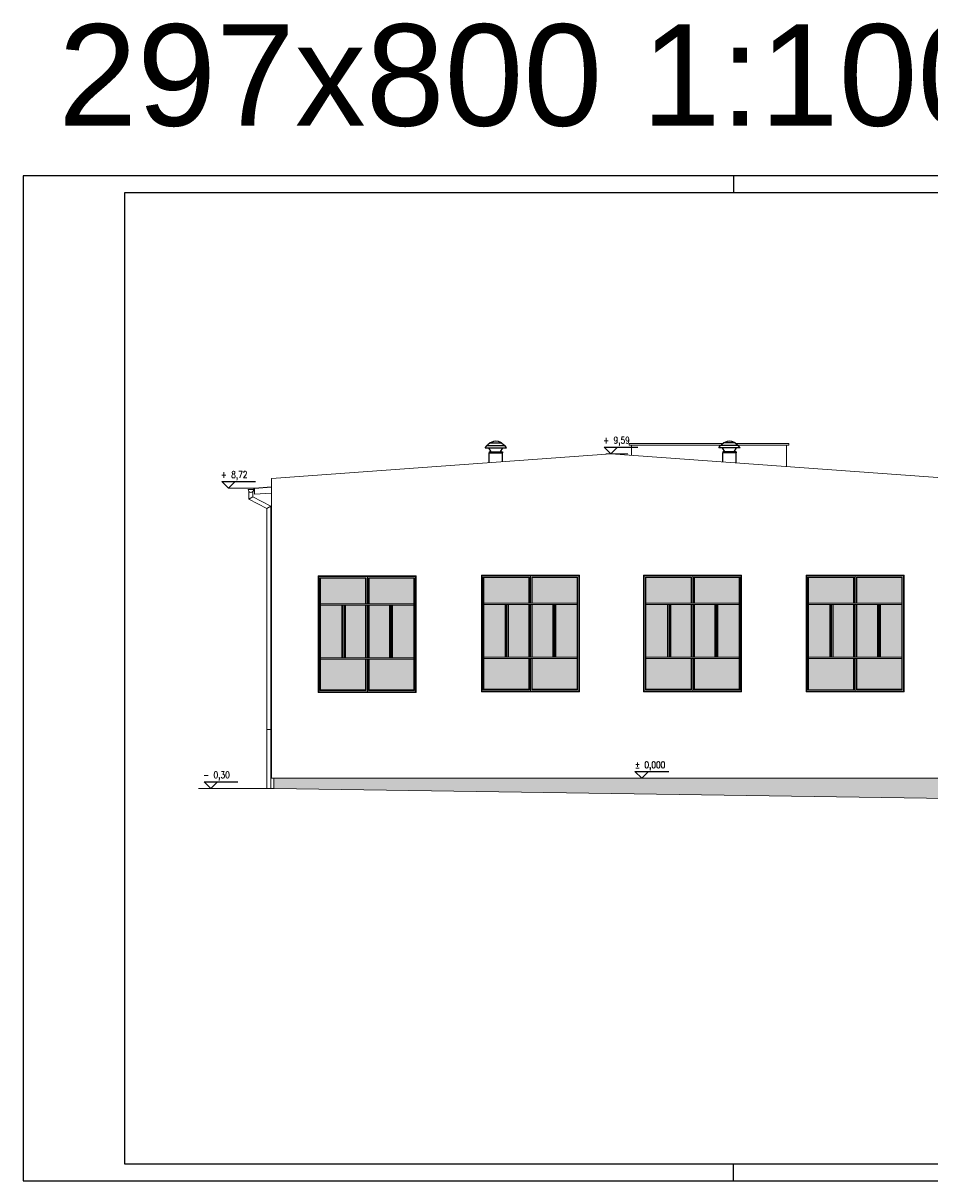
# Model space of a CAD drawing. Header units: millimetres. Extents: x 64838 to 107664, y -36848 to 0.
# Tile 38 of 109: x 76707 to 79388, y -36848 to -33427. Entities that reach past the tile are written whole.
import ezdxf
from ezdxf.enums import TextEntityAlignment as Align

# ---------------------------------------------------------------- set-up
doc = ezdxf.new("R2010")
doc.units = ezdxf.units.MM
doc.layers.add('A-Opis', color=7, linetype='Continuous', lineweight=15)
doc.layers.add('OPIS', color=7, linetype='Continuous', lineweight=5)
doc.layers.add('e-cad_opisy', color=7, linetype='Continuous')
doc.styles.add('e-cad_1', font='simplex.shx', dxfattribs={"width": 0.8})
doc.styles.get("Standard").update_dxf_attribs({"font": 'arial.ttf'})

# ---------------------------------------------------------------- blocks, each defined once
blk = doc.blocks.new('e-cad_kota_3')
blk.add_line((-2, 2), (8, 2))
blk.add_lwpolyline([(-2, 2), (0, 0), (2, 2)])
at = {"style": 'e-cad_1', "width": 0.8}
blk.add_attdef('ZNAK', text='', height=2, dxfattribs=at).set_placement((-0.5, 3), align=Align.RIGHT)
blk.add_attdef('RZEDNA', (0.8, 3), '', height=2, dxfattribs=at)

msp = doc.modelspace()

# ---------------------------------------------------------------- hatches: boundary and pattern name
at = {"layer": 'A-Opis'}
h = msp.add_hatch(color=135, dxfattribs=at)
h.set_gradient(color1=(103, 145, 152), color2=(200, 215, 218), rotation=45, one_color=1, name='SPHERICAL')
h.paths.add_polyline_path([(78202.49, -35304.27), (78202.49, -35395.27), (78069.99, -35395.27), (78069.99, -35304.27)])
h.paths.add_polyline_path([(78202.49, -35065.27), (78202.49, -35140.27), (78069.99, -35140.27), (78069.99, -35065.27)])
h.paths.add_polyline_path([(78132.99, -35300.27), (78069.99, -35300.27), (78069.99, -35144.27), (78132.99, -35144.27)])
h.paths.add_polyline_path([(78202.49, -35144.27), (78202.49, -35300.27), (78141.99, -35300.27), (78141.99, -35144.27)])
h = msp.add_hatch(color=135, dxfattribs=at)
h.set_gradient(color1=(103, 145, 152), color2=(200, 215, 218), rotation=45, one_color=1, name='SPHERICAL')
h.paths.add_polyline_path([(78212.49, -35304.27), (78212.49, -35395.27), (78344.99, -35395.27), (78344.99, -35304.27)])
h.paths.add_polyline_path([(78212.49, -35065.27), (78212.49, -35140.27), (78344.99, -35140.27), (78344.99, -35065.27)])
h.paths.add_polyline_path([(78281.99, -35300.27), (78344.99, -35300.27), (78344.99, -35144.27), (78281.99, -35144.27)])
h.paths.add_polyline_path([(78212.49, -35144.27), (78212.49, -35300.27), (78272.99, -35300.27), (78272.99, -35144.27)])
h = msp.add_hatch(color=135, dxfattribs=at)
h.set_gradient(color1=(103, 145, 152), color2=(200, 215, 218), rotation=45, one_color=1, name='SPHERICAL')
h.paths.add_polyline_path([(78681.99, -35304.27), (78681.99, -35395.27), (78549.49, -35395.27), (78549.49, -35304.27)])
h.paths.add_polyline_path([(78681.99, -35065.27), (78681.99, -35140.27), (78549.49, -35140.27), (78549.49, -35065.27)])
h.paths.add_polyline_path([(78612.49, -35300.27), (78549.49, -35300.27), (78549.49, -35144.27), (78612.49, -35144.27)])
h.paths.add_polyline_path([(78681.99, -35144.27), (78681.99, -35300.27), (78621.49, -35300.27), (78621.49, -35144.27)])
h = msp.add_hatch(color=135, dxfattribs=at)
h.set_gradient(color1=(103, 145, 152), color2=(200, 215, 218), rotation=45, one_color=1, name='SPHERICAL')
h.paths.add_polyline_path([(78691.99, -35304.27), (78691.99, -35395.27), (78824.49, -35395.27), (78824.49, -35304.27)])
h.paths.add_polyline_path([(78691.99, -35065.27), (78691.99, -35140.27), (78824.49, -35140.27), (78824.49, -35065.27)])
h.paths.add_polyline_path([(78761.49, -35300.27), (78824.49, -35300.27), (78824.49, -35144.27), (78761.49, -35144.27)])
h.paths.add_polyline_path([(78691.99, -35144.27), (78691.99, -35300.27), (78752.49, -35300.27), (78752.49, -35144.27)])
h = msp.add_hatch(color=135, dxfattribs=at)
h.set_gradient(color1=(103, 145, 152), color2=(200, 215, 218), rotation=45, one_color=1, name='SPHERICAL')
h.paths.add_polyline_path([(79162.49, -35304.27), (79162.49, -35395.27), (79029.99, -35395.27), (79029.99, -35304.27)])
h.paths.add_polyline_path([(79162.49, -35065.27), (79162.49, -35140.27), (79029.99, -35140.27), (79029.99, -35065.27)])
h.paths.add_polyline_path([(79092.99, -35300.27), (79029.99, -35300.27), (79029.99, -35144.27), (79092.99, -35144.27)])
h.paths.add_polyline_path([(79162.49, -35144.27), (79162.49, -35300.27), (79101.99, -35300.27), (79101.99, -35144.27)])
h = msp.add_hatch(color=135, dxfattribs=at)
h.set_gradient(color1=(103, 145, 152), color2=(200, 215, 218), rotation=45, one_color=1, name='SPHERICAL')
h.paths.add_polyline_path([(79172.49, -35304.27), (79172.49, -35395.27), (79304.99, -35395.27), (79304.99, -35304.27)])
h.paths.add_polyline_path([(79172.49, -35065.27), (79172.49, -35140.27), (79304.99, -35140.27), (79304.99, -35065.27)])
h.paths.add_polyline_path([(79241.99, -35300.27), (79304.99, -35300.27), (79304.99, -35144.27), (79241.99, -35144.27)])
h.paths.add_polyline_path([(79172.49, -35144.27), (79172.49, -35300.27), (79232.99, -35300.27), (79232.99, -35144.27)])
h = msp.add_hatch(color=135, dxfattribs=at)
h.set_gradient(color1=(103, 145, 152), color2=(200, 215, 218), rotation=45, one_color=1, name='SPHERICAL')
h.paths.add_polyline_path([(77719.99, -35306.27), (77719.99, -35397.27), (77587.49, -35397.27), (77587.49, -35306.27)])
h.paths.add_polyline_path([(77719.99, -35067.27), (77719.99, -35142.27), (77587.49, -35142.27), (77587.49, -35067.27)])
h.paths.add_polyline_path([(77650.49, -35302.27), (77587.49, -35302.27), (77587.49, -35146.27), (77650.49, -35146.27)])
h.paths.add_polyline_path([(77719.99, -35146.27), (77719.99, -35302.27), (77659.49, -35302.27), (77659.49, -35146.27)])
h = msp.add_hatch(color=135, dxfattribs=at)
h.set_gradient(color1=(103, 145, 152), color2=(200, 215, 218), rotation=45, one_color=1, name='SPHERICAL')
h.paths.add_polyline_path([(77729.99, -35306.27), (77729.99, -35397.27), (77862.49, -35397.27), (77862.49, -35306.27)])
h.paths.add_polyline_path([(77729.99, -35067.27), (77729.99, -35142.27), (77862.49, -35142.27), (77862.49, -35067.27)])
h.paths.add_polyline_path([(77799.49, -35302.27), (77862.49, -35302.27), (77862.49, -35146.27), (77799.49, -35146.27)])
h.paths.add_polyline_path([(77729.99, -35146.27), (77729.99, -35302.27), (77790.49, -35302.27), (77790.49, -35146.27)])
at = {"layer": 'OPIS', "linetype": 'Continuous', "lineweight": 13}
h = msp.add_hatch(dxfattribs=at)
h.set_pattern_fill('AR-BRSTD', color=9, scale=0.1)
h.paths.add_polyline_path([(82745.37, -35713.27), (82745.37, -35703.27), (82745.37, -35626.27), (82745.37, -35608.27), (81343.58, -35608.27), (81343.55, -35713.27)])
h.paths.add_polyline_path([(81703.75, -35708.27), (81703.75, -35658.27), (81822.75, -35658.27), (81822.75, -35708.27)], flags=16)
h.paths.add_polyline_path([(81708.75, -35663.27), (81708.75, -35703.27), (81817.75, -35703.27), (81817.75, -35663.27)], flags=0)
h.paths.add_polyline_path([(81711.75, -35666.27), (81711.75, -35700.27), (81814.75, -35700.27), (81814.75, -35666.27)], flags=0)
h.paths.add_polyline_path([(82261.75, -35658.27), (82261.75, -35708.27), (82380.75, -35708.27), (82380.75, -35658.27)], flags=16)
h.paths.add_polyline_path([(82266.75, -35663.27), (82266.75, -35703.27), (82375.75, -35703.27), (82375.75, -35663.27)], flags=0)
h.paths.add_polyline_path([(82269.75, -35666.27), (82269.75, -35700.27), (82372.75, -35700.27), (82372.75, -35666.27)], flags=0)
h.paths.add_polyline_path([(82513.75, -35658.27), (82513.75, -35708.27), (82632.75, -35708.27), (82632.75, -35658.27)], flags=16)
h.paths.add_polyline_path([(82518.75, -35663.27), (82518.75, -35703.27), (82627.75, -35703.27), (82627.75, -35663.27)], flags=0)
h.paths.add_polyline_path([(82521.75, -35666.27), (82521.75, -35700.27), (82624.75, -35700.27), (82624.75, -35666.27)], flags=0)
h.paths.add_polyline_path([(81416.75, -35708.27), (81416.75, -35658.27), (81535.75, -35658.27), (81535.75, -35708.27)], flags=16)
h.paths.add_polyline_path([(81421.75, -35663.27), (81421.75, -35703.27), (81530.75, -35703.27), (81530.75, -35663.27)], flags=0)
h.paths.add_polyline_path([(81424.75, -35666.27), (81424.75, -35700.27), (81527.75, -35700.27), (81527.75, -35666.27)], flags=0)
h.paths.add_polyline_path([(82020.75, -35658.27), (82020.75, -35708.27), (82139.75, -35708.27), (82139.75, -35658.27)], flags=16)
h.paths.add_polyline_path([(82025.75, -35663.27), (82025.75, -35703.27), (82134.75, -35703.27), (82134.75, -35663.27)], flags=0)
h.paths.add_polyline_path([(82028.75, -35666.27), (82028.75, -35700.27), (82131.75, -35700.27), (82131.75, -35666.27)], flags=0)
h.paths.add_polyline_path([(77448.75, -35688.27), (79444.75, -35718.27), (79444.75, -35703.27), (79444.75, -35688.27), (79444.75, -35673.27), (79444.75, -35658.27), (77448.75, -35658.27)])
h.paths.add_polyline_path([(79786.75, -35703.27), (79786.75, -35688.27), (79786.75, -35673.27), (79786.75, -35614.27), (79786.75, -35613.87), (79786.75, -35608.27), (80734.37, -35608.27), (80734.37, -35623.27), (80734.37, -35638.27), (80734.37, -35653.27), (80734.37, -35668.27), (80734.37, -35683.27), (80734.37, -35698.27), (80734.37, -35713.27), (80650.03, -35713.71), (80670.03, -35693.71), (80630.03, -35693.71), (80650.03, -35713.71), (79814.84, -35718.12), (79834.69, -35698.27), (79794.69, -35698.27), (79814.54, -35718.12), (79786.75, -35718.27)])
h.paths.add_polyline_path([(80471.75, -35658.27), (80471.75, -35708.27), (80590.75, -35708.27), (80590.75, -35658.27)], flags=16)
h.paths.add_polyline_path([(80476.75, -35663.27), (80476.75, -35703.27), (80585.75, -35703.27), (80585.75, -35663.27)], flags=0)
h.paths.add_polyline_path([(80479.75, -35666.27), (80479.75, -35700.27), (80582.75, -35700.27), (80582.75, -35666.27)], flags=0)
h.paths.add_polyline_path([(80186.75, -35708.27), (80186.75, -35658.27), (80305.75, -35658.27), (80305.75, -35708.27)], flags=16)
h.paths.add_polyline_path([(80191.75, -35663.27), (80191.75, -35703.27), (80300.75, -35703.27), (80300.75, -35663.27)], flags=0)
h.paths.add_polyline_path([(80194.75, -35666.27), (80194.75, -35700.27), (80297.75, -35700.27), (80297.75, -35666.27)], flags=0)
h.paths.add_polyline_path([(80652.07, -35653.95), (80652.07, -35689.67), (80712.74, -35689.67), (80712.74, -35653.95)], flags=24)
h.paths.add_polyline_path([(79816.74, -35658.51), (79816.74, -35694.22), (79877.4, -35694.22), (79877.4, -35658.51)], flags=24)
h.paths.add_polyline_path([(83546.75, -35713.27), (83546.75, -35608.27), (83511.37, -35608.27), (83511.37, -35703.27), (83511.37, -35713.27)])
h.paths.add_polyline_path([(83511.37, -35713.27), (83511.37, -35703.27), (83511.37, -35665.27), (83483.37, -35665.27), (83483.37, -35703.27), (83483.37, -35713.27)])
h.paths.add_polyline_path([(82773.37, -35713.27), (82773.37, -35703.27), (82773.37, -35665.27), (82745.37, -35665.27), (82745.37, -35703.27), (82745.37, -35713.27)])

# ---------------------------------------------------------------- linework, layer by layer
for p, q in [((78073.33, -34681.83), (78077.8, -34675.44)), ((78073.33, -34681.83), (78136.5, -34681.77)), ((78078.5, -34674.67), (78131.32, -34674.62)), ((78087.83, -34667.13), (78081.13, -34672.97)), ((78084.29, -34681.87), (78084.38, -34681.82)), ((78090.94, -34693.37), (78084.29, -34681.87)), ((78088.45, -34666.69), (78121.35, -34666.65)), ((78093.41, -34681.81), (78116.42, -34681.79)), ((78118.91, -34693.34), (78125.54, -34681.83)), ((78121.33, -34666.65), (78121.35, -34666.65)), ((78121.97, -34667.1), (78128.68, -34672.92)), ((78123.33, -34685.68), (78125.54, -34681.83)), ((78123.41, -34685.73), (78125.63, -34681.88)), ((78125.54, -34681.83), (78125.45, -34681.78)), ((78125.63, -34681.88), (78125.54, -34681.83)), ((78136.5, -34681.77), (78132.02, -34675.38)), ((78764.01, -34681.77), (78768.49, -34675.38)), ((78827.18, -34681.83), (78764.01, -34681.77)), ((78822.01, -34674.67), (78769.19, -34674.62)), ((78778.54, -34667.1), (78771.83, -34672.92)), ((78774.88, -34681.88), (78774.97, -34681.83)), ((78777.1, -34685.73), (78774.88, -34681.88)), ((78774.97, -34681.83), (78775.06, -34681.78)), ((78781.6, -34693.34), (78774.97, -34681.83)), ((78777.18, -34685.67), (78774.97, -34681.83)), ((78779.18, -34666.65), (78779.16, -34666.65)), ((78812.06, -34666.69), (78779.16, -34666.65)), ((78807.1, -34681.81), (78784.09, -34681.79)), ((78809.57, -34693.37), (78816.22, -34681.87)), ((78812.68, -34667.13), (78819.38, -34672.96)), ((78816.22, -34681.87), (78816.13, -34681.82)), ((78827.18, -34681.83), (78822.71, -34675.44)), ((78084.94, -34725.47), (78084.91, -34696.44)), ((78084.99, -34693.38), (78124.87, -34693.34)), ((78084.99, -34693.38), (78084.99, -34696.44)), ((78084.99, -34696.44), (78124.87, -34696.4)), ((78084.99, -34696.44), (78124.87, -34696.4)), ((78088.05, -34692.49), (78088.06, -34697.15)), ((78121.8, -34692.46), (78121.8, -34697.11)), ((78124.87, -34693.34), (78124.87, -34696.4)), ((78124.88, -34722.56), (78124.87, -34696.4)), ((78775.63, -34723.34), (78775.64, -34696.4)), ((78815.52, -34693.37), (78775.64, -34693.33)), ((78775.64, -34693.33), (78775.64, -34696.4)), ((78815.52, -34696.44), (78775.64, -34696.4)), ((78815.52, -34696.44), (78775.64, -34696.4)), ((78778.71, -34692.45), (78778.71, -34697.11)), ((78812.46, -34692.49), (78812.45, -34697.15)), ((78815.52, -34693.37), (78815.52, -34696.44)), ((78815.57, -34726.24), (78815.6, -34696.44))]:
    msp.add_line(p, q)
for centre, radius, start, end in [((78081.07, -34677.72), 3.99, 115.20717, 145.05783), ((78076.11, -34667.2), 7.64, 295.20717, 311.04887), ((78090.45, -34670.14), 3.99, 109.08623, 131.04887), ((78086.65, -34659.15), 7.64, 289.08623, 301.06039), ((78104.9, -34689.46), 27.75, 59.05528, 121.06039), ((78122.67, -34659.92), 6.73, 238.6482, 252.54774), ((78119.36, -34670.11), 3.99, 49.0668, 71.02943), ((78133.68, -34667.15), 7.64, 229.0668, 244.9085), ((78128.75, -34677.68), 3.99, 35.05783, 64.9085), ((78771.76, -34677.67), 3.99, 115.0918, 144.94246), ((78766.83, -34667.14), 7.64, 295.0918, 310.9335), ((78781.15, -34670.11), 3.99, 108.97086, 130.9335), ((78777.84, -34659.92), 6.73, 287.45255, 301.35209), ((78795.61, -34689.46), 27.75, 58.93991, 120.94502), ((78813.86, -34659.15), 7.64, 238.93991, 250.91406), ((78810.06, -34670.14), 3.99, 48.95143, 70.91406), ((78824.4, -34667.2), 7.64, 228.95143, 244.79313), ((78819.44, -34677.72), 3.99, 34.94246, 64.79313)]:
    msp.add_arc(centre, radius, start, end)
at = {"layer": 'e-cad_opisy', "ltscale": 4}
for points in [[(76707.43, -36847.82), (84707.43, -36847.82), (84707.43, -33877.82), (76957.43, -33877.82), (76957.43, -33877.82), (76707.43, -33877.82), (76707.43, -36847.82)], [(78807.43, -33877.82), (78807.43, -33927.82)], [(77007.43, -36797.82), (84657.43, -36797.82), (84657.43, -33927.82), (77007.43, -33927.82), (77007.43, -36797.82)], [(78807.43, -36847.82), (78807.43, -36797.82)]]:
    msp.add_lwpolyline(points, dxfattribs=at)
at = {"layer": 'OPIS'}
for p, q in [((78505.75, -34674.28), (78505.75, -34703.71)), ((78505.75, -34674.28), (78769.65, -34674.28)), ((78821.47, -34674.28), (78963.75, -34674.28)), ((78963.75, -34674.28), (78963.75, -34737.02)), ((77441.75, -34772.24), (78444.94, -34699.28)), ((78429.94, -34699.28), (78494.94, -34699.28)), ((79451.75, -34772.51), (78444.94, -34699.28)), ((77441.75, -34772.24), (77441.75, -35658.27)), ((77314.66, -34800.95), (77391.75, -34800.95)), ((77372.62, -34805.26), (77388.62, -34805.26)), ((77372.62, -34805.26), (77388.62, -34805.26)), ((77374.62, -34810.55), (77374.62, -34833.73)), ((77374.62, -34810.55), (77374.62, -34833.73)), ((77386.62, -34826.42), (77374.62, -34833.73)), ((77386.62, -34826.42), (77374.62, -34833.73)), ((77386.62, -34810.55), (77386.62, -34826.42)), ((77386.62, -34810.55), (77386.62, -34826.42)), ((77386.62, -34826.42), (77439.68, -34853.78)), ((77391.75, -34801.95), (77388.62, -34805.26)), ((77391.75, -34801.95), (77388.62, -34805.26)), ((77391.75, -34800.95), (77441.75, -34797.31)), ((77391.75, -34801.95), (77441.75, -34798.31)), ((77391.75, -34818.99), (77391.75, -34800.95)), ((77391.75, -34801.89), (77391.75, -34801.19)), ((77391.75, -34818.99), (77441.75, -34815.36)), ((77374.62, -34833.73), (77427.68, -34861.1)), ((77427.68, -34861.1), (77439.68, -34853.78)), ((77427.68, -34861.1), (77439.68, -34853.78)), ((77427.68, -34861.1), (77427.68, -35688.27)), ((77439.68, -34853.78), (77439.68, -35688.27)), ((77579.49, -35060.27), (77869.49, -35060.27)), ((77579.49, -35060.27), (77869.49, -35060.27)), ((77579.49, -35060.27), (77869.49, -35060.27)), ((77579.49, -35060.27), (77869.49, -35060.27)), ((77869.49, -35060.27), (77579.49, -35060.27)), ((77869.49, -35060.27), (77579.49, -35060.27)), ((77869.49, -35060.27), (77579.49, -35060.27)), ((77579.49, -35060.27), (77579.49, -35311.25)), ((77869.49, -35060.27), (77579.49, -35060.27)), ((77579.49, -35060.27), (77579.49, -35404.27)), ((77867.49, -35062.27), (77581.49, -35062.27)), ((77581.49, -35062.27), (77581.49, -35402.27)), ((77651.49, -35065.77), (77584.99, -35065.77)), ((77584.99, -35065.77), (77584.99, -35398.79)), ((77721.49, -35065.77), (77651.49, -35065.77)), ((77721.49, -35065.77), (77721.49, -35142.27)), ((77724.99, -35062.27), (77724.99, -35142.27)), ((77724.99, -35065.77), (77724.99, -35142.27)), ((77724.99, -35065.77), (77724.99, -35142.27)), ((77863.99, -35065.77), (77728.49, -35065.77)), ((77728.49, -35065.77), (77728.49, -35142.27)), ((77863.99, -35065.77), (77863.99, -35398.77)), ((77867.49, -35062.27), (77867.49, -35402.27)), ((77867.49, -35062.27), (77867.49, -35402.27)), ((77869.49, -35060.27), (77869.49, -35404.27)), ((77869.49, -35060.27), (77869.49, -35236.77)), ((77869.49, -35060.27), (77869.49, -35404.27)), ((77869.49, -35060.27), (77869.49, -35404.27)), ((77869.49, -35060.27), (77869.49, -35236.77)), ((77869.49, -35060.27), (77869.49, -35404.27)), ((77869.49, -35060.27), (77869.49, -35404.27)), ((78061.99, -35058.27), (78351.99, -35058.27)), ((78061.99, -35058.27), (78351.99, -35058.27)), ((78061.99, -35058.27), (78351.99, -35058.27)), ((78061.99, -35058.27), (78351.99, -35058.27)), ((78351.99, -35058.27), (78061.99, -35058.27)), ((78351.99, -35058.27), (78061.99, -35058.27)), ((78351.99, -35058.27), (78061.99, -35058.27)), ((78061.99, -35058.27), (78061.99, -35309.25)), ((78351.99, -35058.27), (78061.99, -35058.27)), ((78061.99, -35058.27), (78061.99, -35402.27)), ((78349.99, -35060.27), (78063.99, -35060.27)), ((78063.99, -35060.27), (78063.99, -35400.27)), ((78133.99, -35063.77), (78067.49, -35063.77)), ((78067.49, -35063.77), (78067.49, -35396.79)), ((78068.99, -35065.27), (78068.99, -35395.29)), ((78068.99, -35065.27), (78202.49, -35065.27)), ((78203.99, -35063.77), (78133.99, -35063.77)), ((78202.49, -35065.27), (78202.49, -35140.27)), ((78203.99, -35063.77), (78203.99, -35140.27)), ((78207.49, -35060.27), (78207.49, -35140.27)), ((78207.49, -35063.77), (78207.49, -35140.27)), ((78207.49, -35063.77), (78207.49, -35140.27)), ((78346.49, -35063.77), (78210.99, -35063.77)), ((78210.99, -35063.77), (78210.99, -35140.27)), ((78212.49, -35065.27), (78344.99, -35065.27)), ((78212.49, -35065.27), (78212.49, -35140.27)), ((78344.99, -35065.27), (78344.99, -35395.27)), ((78346.49, -35063.77), (78346.49, -35396.77)), ((78349.99, -35060.27), (78349.99, -35400.27)), ((78349.99, -35060.27), (78349.99, -35400.27)), ((78351.99, -35058.27), (78351.99, -35402.27)), ((78351.99, -35058.27), (78351.99, -35234.77)), ((78351.99, -35058.27), (78351.99, -35402.27)), ((78351.99, -35058.27), (78351.99, -35402.27)), ((78351.99, -35058.27), (78351.99, -35234.77)), ((78351.99, -35058.27), (78351.99, -35402.27)), ((78351.99, -35058.27), (78351.99, -35402.27)), ((78541.49, -35058.27), (78831.49, -35058.27)), ((78541.49, -35058.27), (78831.49, -35058.27)), ((78541.49, -35058.27), (78831.49, -35058.27)), ((78541.49, -35058.27), (78831.49, -35058.27)), ((78831.49, -35058.27), (78541.49, -35058.27)), ((78831.49, -35058.27), (78541.49, -35058.27)), ((78831.49, -35058.27), (78541.49, -35058.27)), ((78541.49, -35058.27), (78541.49, -35309.25)), ((78831.49, -35058.27), (78541.49, -35058.27)), ((78541.49, -35058.27), (78541.49, -35402.27)), ((78829.49, -35060.27), (78543.49, -35060.27)), ((78543.49, -35060.27), (78543.49, -35400.27)), ((78613.49, -35063.77), (78546.99, -35063.77)), ((78546.99, -35063.77), (78546.99, -35396.79)), ((78548.49, -35065.27), (78548.49, -35395.29)), ((78548.49, -35065.27), (78681.99, -35065.27)), ((78683.49, -35063.77), (78613.49, -35063.77)), ((78681.99, -35065.27), (78681.99, -35140.27)), ((78683.49, -35063.77), (78683.49, -35140.27)), ((78686.99, -35060.27), (78686.99, -35140.27)), ((78686.99, -35063.77), (78686.99, -35140.27)), ((78686.99, -35063.77), (78686.99, -35140.27)), ((78825.99, -35063.77), (78690.49, -35063.77)), ((78690.49, -35063.77), (78690.49, -35140.27)), ((78691.99, -35065.27), (78824.49, -35065.27)), ((78691.99, -35065.27), (78691.99, -35140.27)), ((78824.49, -35065.27), (78824.49, -35395.27)), ((78825.99, -35063.77), (78825.99, -35396.77)), ((78829.49, -35060.27), (78829.49, -35400.27)), ((78829.49, -35060.27), (78829.49, -35400.27)), ((78831.49, -35058.27), (78831.49, -35402.27)), ((78831.49, -35058.27), (78831.49, -35234.77)), ((78831.49, -35058.27), (78831.49, -35402.27)), ((78831.49, -35058.27), (78831.49, -35402.27)), ((78831.49, -35058.27), (78831.49, -35234.77)), ((78831.49, -35058.27), (78831.49, -35402.27)), ((78831.49, -35058.27), (78831.49, -35402.27)), ((79021.99, -35058.27), (79311.99, -35058.27)), ((79021.99, -35058.27), (79311.99, -35058.27)), ((79021.99, -35058.27), (79311.99, -35058.27)), ((79021.99, -35058.27), (79311.99, -35058.27)), ((79311.99, -35058.27), (79021.99, -35058.27)), ((79311.99, -35058.27), (79021.99, -35058.27)), ((79311.99, -35058.27), (79021.99, -35058.27)), ((79021.99, -35058.27), (79021.99, -35309.25)), ((79311.99, -35058.27), (79021.99, -35058.27)), ((79021.99, -35058.27), (79021.99, -35402.27)), ((79309.99, -35060.27), (79023.99, -35060.27)), ((79023.99, -35060.27), (79023.99, -35400.27)), ((79093.99, -35063.77), (79027.49, -35063.77)), ((79027.49, -35063.77), (79027.49, -35396.79)), ((79028.99, -35065.27), (79028.99, -35395.29)), ((79028.99, -35065.27), (79162.49, -35065.27)), ((79163.99, -35063.77), (79093.99, -35063.77)), ((79162.49, -35065.27), (79162.49, -35140.27)), ((79163.99, -35063.77), (79163.99, -35140.27)), ((79167.49, -35060.27), (79167.49, -35140.27)), ((79167.49, -35063.77), (79167.49, -35140.27)), ((79167.49, -35063.77), (79167.49, -35140.27)), ((79306.49, -35063.77), (79170.99, -35063.77)), ((79170.99, -35063.77), (79170.99, -35140.27)), ((79172.49, -35065.27), (79304.99, -35065.27)), ((79172.49, -35065.27), (79172.49, -35140.27)), ((79304.99, -35065.27), (79304.99, -35395.27)), ((79306.49, -35063.77), (79306.49, -35396.77)), ((79309.99, -35060.27), (79309.99, -35400.27)), ((79309.99, -35060.27), (79309.99, -35400.27)), ((79311.99, -35058.27), (79311.99, -35402.27)), ((79311.99, -35058.27), (79311.99, -35234.77)), ((79311.99, -35058.27), (79311.99, -35402.27)), ((79311.99, -35058.27), (79311.99, -35402.27)), ((79311.99, -35058.27), (79311.99, -35234.77)), ((79311.99, -35058.27), (79311.99, -35402.27)), ((79311.99, -35058.27), (79311.99, -35402.27)), ((77586.49, -35067.27), (77586.49, -35397.29)), ((77586.49, -35067.27), (77719.99, -35067.27)), ((77719.99, -35067.27), (77719.99, -35142.27)), ((77729.99, -35067.27), (77862.49, -35067.27)), ((77729.99, -35067.27), (77729.99, -35142.27)), ((77862.49, -35067.27), (77862.49, -35397.27)), ((77862.49, -35142.27), (77586.49, -35142.27)), ((77862.49, -35146.27), (77586.49, -35146.27)), ((77649.99, -35146.27), (77649.99, -35302.27)), ((77651.49, -35146.27), (77651.49, -35302.27)), ((77654.99, -35146.27), (77654.99, -35302.27)), ((77654.99, -35146.27), (77654.99, -35302.27)), ((77658.49, -35146.27), (77658.49, -35302.27)), ((77659.99, -35146.27), (77659.99, -35302.27)), ((77719.99, -35146.27), (77719.99, -35302.27)), ((77721.49, -35146.27), (77721.49, -35302.27)), ((77724.99, -35146.27), (77724.99, -35302.27)), ((77724.99, -35146.27), (77724.99, -35302.27)), ((77724.99, -35146.27), (77724.99, -35302.27)), ((77728.49, -35146.27), (77728.49, -35302.27)), ((77862.49, -35142.27), (77729.99, -35142.27)), ((77862.49, -35146.27), (77729.99, -35146.27)), ((77729.99, -35146.27), (77729.99, -35302.27)), ((77790.49, -35146.27), (77790.49, -35302.27)), ((77791.99, -35146.27), (77791.99, -35302.27)), ((77794.99, -35146.27), (77794.99, -35302.27)), ((77794.99, -35146.27), (77794.99, -35302.27)), ((77797.99, -35146.27), (77797.99, -35302.27)), ((77799.49, -35146.27), (77799.49, -35302.27)), ((78344.99, -35140.27), (78068.99, -35140.27)), ((78344.99, -35144.27), (78068.99, -35144.27)), ((78132.49, -35144.27), (78132.49, -35300.27)), ((78133.99, -35144.27), (78133.99, -35300.27)), ((78137.49, -35144.27), (78137.49, -35300.27)), ((78137.49, -35144.27), (78137.49, -35300.27)), ((78140.99, -35144.27), (78140.99, -35300.27)), ((78142.49, -35144.27), (78142.49, -35300.27)), ((78202.49, -35144.27), (78202.49, -35300.27)), ((78203.99, -35144.27), (78203.99, -35300.27)), ((78207.49, -35144.27), (78207.49, -35300.27)), ((78207.49, -35144.27), (78207.49, -35300.27)), ((78207.49, -35144.27), (78207.49, -35300.27)), ((78210.99, -35144.27), (78210.99, -35300.27)), ((78344.99, -35140.27), (78212.49, -35140.27)), ((78344.99, -35144.27), (78212.49, -35144.27)), ((78212.49, -35144.27), (78212.49, -35300.27)), ((78272.99, -35144.27), (78272.99, -35300.27)), ((78274.49, -35144.27), (78274.49, -35300.27)), ((78277.49, -35144.27), (78277.49, -35300.27)), ((78277.49, -35144.27), (78277.49, -35300.27)), ((78280.49, -35144.27), (78280.49, -35300.27)), ((78281.99, -35144.27), (78281.99, -35300.27)), ((78824.49, -35140.27), (78548.49, -35140.27)), ((78824.49, -35144.27), (78548.49, -35144.27)), ((78611.99, -35144.27), (78611.99, -35300.27)), ((78613.49, -35144.27), (78613.49, -35300.27)), ((78616.99, -35144.27), (78616.99, -35300.27)), ((78616.99, -35144.27), (78616.99, -35300.27)), ((78620.49, -35144.27), (78620.49, -35300.27)), ((78621.99, -35144.27), (78621.99, -35300.27)), ((78681.99, -35144.27), (78681.99, -35300.27)), ((78683.49, -35144.27), (78683.49, -35300.27)), ((78686.99, -35144.27), (78686.99, -35300.27)), ((78686.99, -35144.27), (78686.99, -35300.27)), ((78686.99, -35144.27), (78686.99, -35300.27)), ((78690.49, -35144.27), (78690.49, -35300.27)), ((78824.49, -35140.27), (78691.99, -35140.27)), ((78824.49, -35144.27), (78691.99, -35144.27)), ((78691.99, -35144.27), (78691.99, -35300.27)), ((78752.49, -35144.27), (78752.49, -35300.27)), ((78753.99, -35144.27), (78753.99, -35300.27)), ((78756.99, -35144.27), (78756.99, -35300.27)), ((78756.99, -35144.27), (78756.99, -35300.27)), ((78759.99, -35144.27), (78759.99, -35300.27)), ((78761.49, -35144.27), (78761.49, -35300.27)), ((79304.99, -35140.27), (79028.99, -35140.27)), ((79304.99, -35144.27), (79028.99, -35144.27)), ((79092.49, -35144.27), (79092.49, -35300.27)), ((79093.99, -35144.27), (79093.99, -35300.27)), ((79097.49, -35144.27), (79097.49, -35300.27)), ((79097.49, -35144.27), (79097.49, -35300.27)), ((79100.99, -35144.27), (79100.99, -35300.27)), ((79102.49, -35144.27), (79102.49, -35300.27)), ((79162.49, -35144.27), (79162.49, -35300.27)), ((79163.99, -35144.27), (79163.99, -35300.27)), ((79167.49, -35144.27), (79167.49, -35300.27)), ((79167.49, -35144.27), (79167.49, -35300.27)), ((79167.49, -35144.27), (79167.49, -35300.27)), ((79170.99, -35144.27), (79170.99, -35300.27)), ((79304.99, -35140.27), (79172.49, -35140.27)), ((79304.99, -35144.27), (79172.49, -35144.27)), ((79172.49, -35144.27), (79172.49, -35300.27)), ((79232.99, -35144.27), (79232.99, -35300.27)), ((79234.49, -35144.27), (79234.49, -35300.27)), ((79237.49, -35144.27), (79237.49, -35300.27)), ((79237.49, -35144.27), (79237.49, -35300.27)), ((79240.49, -35144.27), (79240.49, -35300.27)), ((79241.99, -35144.27), (79241.99, -35300.27)), ((77862.49, -35302.27), (77586.49, -35302.27)), ((77862.49, -35302.27), (77729.99, -35302.27)), ((78344.99, -35300.27), (78068.99, -35300.27)), ((78344.99, -35304.27), (78068.99, -35304.27)), ((78068.99, -35304.29), (78154.49, -35304.29)), ((78202.49, -35304.27), (78202.49, -35395.29)), ((78203.99, -35304.27), (78203.99, -35396.79)), ((78207.49, -35304.27), (78207.49, -35402.27)), ((78207.49, -35304.27), (78207.49, -35402.27)), ((78207.49, -35304.27), (78207.49, -35400.27)), ((78210.99, -35304.27), (78210.99, -35396.77)), ((78344.99, -35300.27), (78212.49, -35300.27)), ((78344.99, -35304.27), (78212.49, -35304.27)), ((78212.49, -35304.27), (78212.49, -35395.27)), ((78824.49, -35300.27), (78548.49, -35300.27)), ((78824.49, -35304.27), (78548.49, -35304.27)), ((78548.49, -35304.29), (78633.99, -35304.29)), ((78681.99, -35304.27), (78681.99, -35395.29)), ((78683.49, -35304.27), (78683.49, -35396.79)), ((78686.99, -35304.27), (78686.99, -35400.27)), ((78686.99, -35304.27), (78686.99, -35400.27)), ((78686.99, -35304.27), (78686.99, -35400.27)), ((78690.49, -35304.27), (78690.49, -35396.77)), ((78824.49, -35300.27), (78691.99, -35300.27)), ((78824.49, -35304.27), (78691.99, -35304.27)), ((78691.99, -35304.27), (78691.99, -35395.27)), ((79304.99, -35300.27), (79028.99, -35300.27)), ((79304.99, -35304.27), (79028.99, -35304.27)), ((79028.99, -35304.29), (79114.49, -35304.29)), ((79162.49, -35304.27), (79162.49, -35395.29)), ((79163.99, -35304.27), (79163.99, -35396.79)), ((79167.49, -35304.27), (79167.49, -35402.27)), ((79167.49, -35304.27), (79167.49, -35402.27)), ((79167.49, -35304.27), (79167.49, -35402.27)), ((79170.99, -35304.27), (79170.99, -35396.77)), ((79304.99, -35300.27), (79172.49, -35300.27)), ((79304.99, -35304.27), (79172.49, -35304.27)), ((79172.49, -35304.27), (79172.49, -35395.27)), ((77862.49, -35306.27), (77586.49, -35306.27)), ((77586.49, -35306.29), (77671.99, -35306.29)), ((77719.99, -35306.27), (77719.99, -35397.29)), ((77721.49, -35306.27), (77721.49, -35398.79)), ((77724.99, -35306.27), (77724.99, -35402.27)), ((77728.49, -35306.27), (77728.49, -35398.77)), ((77862.49, -35306.27), (77729.99, -35306.27)), ((77729.99, -35306.27), (77729.99, -35397.27)), ((77579.49, -35404.27), (77869.49, -35404.27)), ((77867.49, -35402.27), (77581.49, -35402.27)), ((77584.99, -35398.79), (77651.49, -35398.79)), ((77586.49, -35397.27), (77719.99, -35397.27)), ((77651.49, -35398.77), (77721.49, -35398.77)), ((77724.99, -35385.27), (77724.99, -35402.27)), ((77724.99, -35386.27), (77724.99, -35402.27)), ((77728.49, -35398.77), (77791.99, -35398.77)), ((77729.99, -35397.27), (77862.49, -35397.27)), ((77863.99, -35398.77), (77791.99, -35398.77)), ((78061.99, -35402.27), (78351.99, -35402.27)), ((78349.99, -35400.27), (78063.99, -35400.27)), ((78067.49, -35396.79), (78133.99, -35396.79)), ((78068.99, -35395.27), (78202.49, -35395.27)), ((78133.99, -35396.77), (78203.99, -35396.77)), ((78207.49, -35383.27), (78207.49, -35402.27)), ((78207.49, -35384.27), (78207.49, -35400.27)), ((78210.99, -35396.77), (78274.49, -35396.77)), ((78212.49, -35395.27), (78344.99, -35395.27)), ((78346.49, -35396.77), (78274.49, -35396.77)), ((78541.49, -35402.27), (78831.49, -35402.27)), ((78829.49, -35400.27), (78543.49, -35400.27)), ((78546.99, -35396.79), (78613.49, -35396.79)), ((78548.49, -35395.27), (78681.99, -35395.29)), ((78613.49, -35396.77), (78683.49, -35396.77)), ((78686.99, -35383.27), (78686.99, -35400.27)), ((78686.99, -35384.27), (78686.99, -35400.27)), ((78690.49, -35396.77), (78753.99, -35396.77)), ((78691.99, -35395.27), (78824.49, -35395.27)), ((78825.99, -35396.77), (78753.99, -35396.77)), ((79021.99, -35402.27), (79311.99, -35402.27)), ((79309.99, -35400.27), (79023.99, -35400.27)), ((79027.49, -35396.79), (79093.99, -35396.79)), ((79093.99, -35396.77), (79163.99, -35396.77)), ((79167.49, -35383.27), (79167.49, -35402.27)), ((79167.49, -35384.27), (79167.49, -35400.27)), ((79170.99, -35396.77), (79234.49, -35396.77)), ((79172.49, -35395.27), (79304.99, -35395.27)), ((79306.49, -35396.77), (79234.49, -35396.77)), ((77441.75, -35513.76), (77427.68, -35513.76)), ((77441.75, -35658.27), (77448.75, -35658.27)), ((77441.75, -35658.27), (77491.75, -35658.27)), ((77448.75, -35658.27), (77448.75, -35688.27)), ((77448.75, -35658.27), (79451.75, -35658.27)), ((77225.99, -35688.27), (77448.75, -35688.27)), ((79444.75, -35718.27), (77448.75, -35688.27))]:
    msp.add_line(p, q, dxfattribs=at)
for points in [[(78776.02, -34669.28), (78498.75, -34669.28), (78498.75, -34674.28), (78769.65, -34674.28)], [(78821.47, -34674.28), (78970.75, -34674.28), (78970.75, -34669.28), (78815.15, -34669.28)]]:
    msp.add_lwpolyline(points, dxfattribs=at)
msp.add_arc((77380.62, -34805.26), 8, 180, 0, dxfattribs=at)
msp.add_arc((77380.62, -34805.26), 8, 180, 0, dxfattribs=at)

# ---------------------------------------------------------------- block references
at = {"layer": 'e-cad_opisy', "ltscale": 4, "xscale": 10, "yscale": 10, "zscale": 10}
msp.add_blockref('e-cad_kota_3', (78444.94, -34699.28), dxfattribs=at).add_auto_attribs({'RZEDNA': '9,59', 'ZNAK': '+'})
at = {"layer": 'e-cad_opisy', "ltscale": 2, "xscale": 10, "yscale": 10, "zscale": 10}
for p, values in [((77314.54, -34800.82), {'RZEDNA': '8,72', 'ZNAK': '+'}), ((78536.04, -35658.27), {'RZEDNA': '0,000', 'ZNAK': '%%p'}), ((77262.18, -35688.27), {'RZEDNA': '0,30', 'ZNAK': '-'})]:
    msp.add_blockref('e-cad_kota_3', p, dxfattribs=at).add_auto_attribs(values)

# ---------------------------------------------------------------- texts
at = {"layer": 'OPIS', "insert": (78198.01, -33582.02), "char_height": 300, "width": 2789.4033, "attachment_point": 5, "line_spacing_factor": 0.857143}
msp.add_mtext('{\\fArial|b0|i0|c0|p34;297x800 1:100}', dxfattribs=at)

doc.saveas('drawing.dxf')
